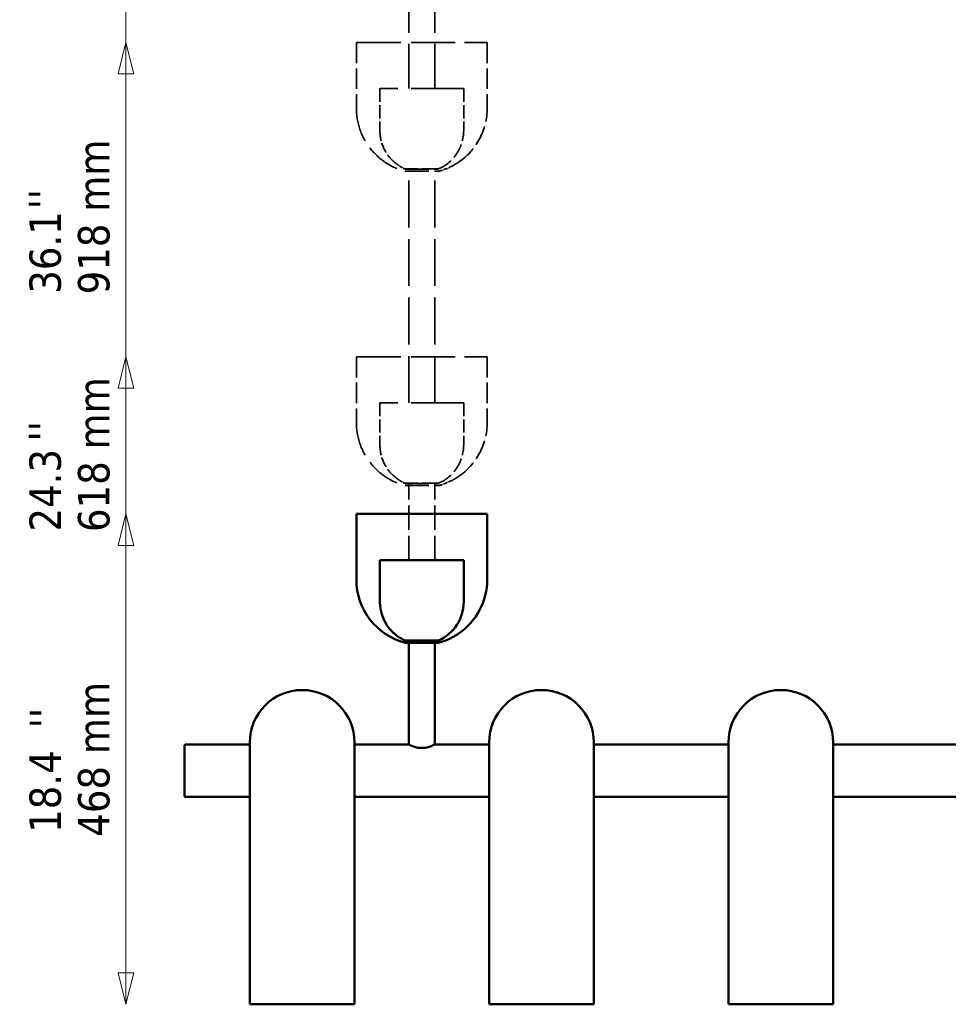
# Model space of a CAD drawing. Header units: millimetres. Extents: x 61 to 1929, y 482 to 2664.
# Tile 127 of 219: x 61 to 948, y 968 to 1908. Entities that reach past the tile are written whole.
import ezdxf

# ---------------------------------------------------------------- set-up
doc = ezdxf.new("R2010")
doc.units = ezdxf.units.MM
doc.header["$LTSCALE"] = 10
doc.linetypes.add('DASHED', pattern=[0.2068, 0.1655, -0.0413])
for name, color, linetype, lineweight in [('Symbol (ISO)', 7, 'Continuous', 25), ('Widoczne (ISO)', 7, 'Continuous', 50), ('Wymiar (ISO)', 7, 'Continuous', 25)]:
    doc.layers.add(name, color=color, linetype=linetype, lineweight=lineweight)
doc.styles.add('Tekst notatki (ISO)', font='tahoma.ttf')

msp = doc.modelspace()

# ---------------------------------------------------------------- linework, layer by layer
at = {"layer": 'Widoczne (ISO)', "linetype": 'DASHED', "lineweight": 35, "ltscale": 25.790232}
for p, q in [((432.57, 1842), (432.57, 2215.34)), ((457.57, 1842), (457.57, 2215.34))]:
    msp.add_line(p, q, dxfattribs=at)
at = {"layer": 'Widoczne (ISO)', "linetype": 'DASHED', "lineweight": 35, "ltscale": 25.388874}
for p, q in [((382.57, 1886), (507.57, 1886)), ((382.57, 1586), (507.57, 1586))]:
    msp.add_line(p, q, dxfattribs=at)
at = {"layer": 'Widoczne (ISO)', "linetype": 'DASHED', "lineweight": 35, "ltscale": 11.898498}
for p, q in [((382.57, 1886), (382.57, 1823.5)), ((507.57, 1886), (507.57, 1823.5)), ((382.57, 1586), (382.57, 1523.5)), ((507.57, 1586), (507.57, 1523.5))]:
    msp.add_line(p, q, dxfattribs=at)
at = {"layer": 'Widoczne (ISO)', "linetype": 'DASHED', "lineweight": 35, "ltscale": 24.519987}
for p, q in [((384.57, 1886), (505.57, 1886)), ((384.57, 1586), (505.57, 1586))]:
    msp.add_line(p, q, dxfattribs=at)
at = {"layer": 'Widoczne (ISO)', "linetype": 'DASHED', "lineweight": 35, "ltscale": 30.382908}
for p, q in [((485.07, 1842), (405.07, 1842)), ((485.07, 1542), (405.07, 1542))]:
    msp.add_line(p, q, dxfattribs=at)
at = {"layer": 'Widoczne (ISO)', "linetype": 'DASHED', "lineweight": 35, "ltscale": 7.615002}
for p, q in [((405.07, 1842), (405.07, 1802)), ((485.07, 1842), (485.07, 1802)), ((405.07, 1542), (405.07, 1502)), ((485.07, 1542), (485.07, 1502))]:
    msp.add_line(p, q, dxfattribs=at)
at = {"layer": 'Widoczne (ISO)', "linetype": 'DASHED', "lineweight": 35, "ltscale": 9.56932}
for p, q in [((461.07, 1765.34), (429.07, 1765.34)), ((461.07, 1465.34), (429.07, 1465.34))]:
    msp.add_line(p, q, dxfattribs=at)
at = {"layer": 'Widoczne (ISO)', "linetype": 'DASHED', "lineweight": 35, "ltscale": 13.676178}
for p, q in [((429.07, 1765.16), (461.07, 1765.16)), ((429.07, 1763.09), (461.07, 1763.09)), ((429.07, 1465.16), (461.07, 1465.16)), ((429.07, 1463.09), (461.07, 1463.09))]:
    msp.add_line(p, q, dxfattribs=at)
at = {"layer": 'Widoczne (ISO)', "linetype": 'DASHED', "lineweight": 35, "ltscale": 26.999443}
for p, q in [((432.57, 1542), (432.57, 1765.34)), ((457.57, 1542), (457.57, 1765.34))]:
    msp.add_line(p, q, dxfattribs=at)
at = {"layer": 'Widoczne (ISO)', "linetype": 'DASHED', "lineweight": 35, "ltscale": 13.962006}
for p, q in [((432.57, 1392.01), (432.57, 1465.34)), ((457.57, 1392.01), (457.57, 1465.34))]:
    msp.add_line(p, q, dxfattribs=at)
at = {"layer": 'Widoczne (ISO)'}
for p, q in [((382.57, 1436.01), (507.57, 1436.01)), ((382.57, 1436.01), (382.57, 1373.51)), ((384.57, 1436.01), (505.57, 1436.01)), ((507.57, 1436.01), (507.57, 1373.51)), ((485.07, 1392.01), (405.07, 1392.01)), ((405.07, 1392.01), (405.07, 1352.01)), ((485.07, 1392.01), (485.07, 1352.01)), ((461.07, 1315.34), (429.07, 1315.34)), ((429.07, 1315.16), (461.07, 1315.16)), ((429.07, 1313.09), (461.07, 1313.09)), ((432.57, 1315.34), (432.57, 1217.66)), ((457.57, 1315.34), (457.57, 1217.66)), ((218.47, 1215.51), (218.97, 1216.01)), ((218.47, 1166.51), (218.47, 1215.51)), ((218.97, 1216.01), (220.47, 1216.01)), ((280.77, 1216.01), (220.47, 1216.01)), ((280.77, 968.01), (280.77, 1218.01)), ((380.77, 968.01), (380.77, 1218.01)), ((432.57, 1216.01), (380.77, 1216.01)), ((432.57, 1217.66), (432.57, 1216.01)), ((457.57, 1217.66), (457.57, 1216.01)), ((509.37, 1216.01), (457.57, 1216.01)), ((509.37, 968.01), (509.37, 1218.01)), ((609.37, 968.01), (609.37, 1218.01)), ((737.97, 1216.01), (609.37, 1216.01)), ((737.97, 968.01), (737.97, 1218.01)), ((837.97, 968.01), (837.97, 1218.01)), ((966.57, 1216.01), (837.97, 1216.01)), ((218.47, 1166.51), (218.97, 1166.01)), ((218.97, 1166.01), (220.47, 1166.01)), ((280.77, 1166.01), (220.47, 1166.01)), ((509.37, 1166.01), (380.77, 1166.01)), ((737.97, 1166.01), (609.37, 1166.01)), ((966.57, 1166.01), (837.97, 1166.01)), ((280.77, 968.01), (380.77, 968.01)), ((509.37, 968.01), (609.37, 968.01)), ((737.97, 968.01), (837.97, 968.01))]:
    msp.add_line(p, q, dxfattribs=at)
at = {"layer": 'Widoczne (ISO)', "linetype": 'DASHED', "lineweight": 35, "ltscale": 19.824623}
for centre in [(445.07, 1823.5), (445.07, 1523.5)]:
    msp.add_arc(centre, 62.5, 180, 255.16715, dxfattribs=at)
at = {"layer": 'Widoczne (ISO)', "linetype": 'DASHED', "lineweight": 35, "ltscale": 11.664359}
for centre in [(445.07, 1823.5), (445.07, 1523.5)]:
    msp.add_arc(centre, 62.5, 303.83168, 0, dxfattribs=at)
at = {"layer": 'Widoczne (ISO)', "linetype": 'DASHED', "lineweight": 35, "ltscale": 5.947565}
for centre in [(445.07, 1802), (445.07, 1502)]:
    msp.add_arc(centre, 40, 180, 224.75003, dxfattribs=at)
at = {"layer": 'Widoczne (ISO)', "linetype": 'DASHED', "lineweight": 35, "ltscale": 8.827931}
for centre in [(445.07, 1802), (445.07, 1502)]:
    msp.add_arc(centre, 40, 293.57818, 0, dxfattribs=at)
at = {"layer": 'Widoczne (ISO)', "linetype": 'DASHED', "lineweight": 35, "ltscale": 1.715295}
for centre in [(445.07, 1802), (445.07, 1502)]:
    msp.add_arc(centre, 40, 233.51525, 246.42182, dxfattribs=at)
at = {"layer": 'Widoczne (ISO)', "linetype": 'DASHED', "lineweight": 35, "ltscale": 2.429679}
for centre in [(445.07, 1823.5), (445.07, 1523.5)]:
    msp.add_arc(centre, 62.5, 284.83285, 296.53306, dxfattribs=at)
at = {"layer": 'Widoczne (ISO)'}
for centre, radius, start, end in [((445.07, 1373.51), 62.5, 180, 255.16715), ((445.07, 1373.51), 62.5, 303.83168, 0), ((445.07, 1352.01), 40, 180, 224.75003), ((445.07, 1352.01), 40, 293.57818, 0), ((445.07, 1352.01), 40, 233.51525, 246.42182), ((445.07, 1373.51), 62.5, 284.83285, 296.53306), ((330.77, 1218.01), 50, 0, 180), ((559.37, 1218.01), 50, 0, 180), ((787.97, 1218.01), 50, 0, 180)]:
    msp.add_arc(centre, radius, start, end, dxfattribs=at)
at = {"layer": 'Widoczne (ISO)', "linetype": 'DASHED', "lineweight": 35, "ltscale": 0.752842}
for points in [[(416.67, 1773.84), (416.67, 1773.84), (416.72, 1773.8), (416.91, 1773.62), (417.04, 1773.49), (417.4, 1773.16), (417.68, 1772.91), (418.27, 1772.37), (418.58, 1772.1), (418.88, 1771.84)], [(416.67, 1473.84), (416.67, 1473.84), (416.72, 1473.8), (416.91, 1473.62), (417.04, 1473.49), (417.4, 1473.16), (417.68, 1472.91), (418.27, 1472.37), (418.58, 1472.1), (418.88, 1471.84)]]:
    msp.add_open_spline(points, degree=3, knots=[1.1619826, 1.1619826, 1.1619826, 1.1619826, 1.2360609, 1.2360609, 1.3101392, 1.3101392, 1.4258768, 1.4258768, 1.5416144, 1.5416144, 1.5416144, 1.5416144], dxfattribs=at)
at = {"layer": 'Widoczne (ISO)', "linetype": 'DASHED', "lineweight": 35, "ltscale": 0.775564}
for points in [[(418.88, 1771.84), (419.18, 1771.58), (419.51, 1771.3), (420.15, 1770.76), (420.45, 1770.52), (420.86, 1770.19), (421.01, 1770.07), (421.17, 1769.94), (421.22, 1769.9), (421.27, 1769.86), (421.29, 1769.84), (421.29, 1769.84)], [(418.88, 1471.84), (419.18, 1471.58), (419.51, 1471.3), (420.15, 1470.76), (420.45, 1470.52), (420.86, 1470.19), (421.01, 1470.07), (421.17, 1469.94), (421.22, 1469.9), (421.27, 1469.86), (421.29, 1469.84), (421.29, 1469.84)]]:
    msp.add_open_spline(points, degree=3, knots=[0, 0, 0, 0, 0.1205823, 0.1205823, 0.2411645, 0.2411645, 0.31617, 0.31617, 0.3536727, 0.3536727, 0.3911754, 0.3911754, 0.3911754, 0.3911754], dxfattribs=at)
at = {"layer": 'Widoczne (ISO)', "linetype": 'DASHED', "lineweight": 35, "ltscale": 3.673922}
for points in [[(476.62, 1769.59), (477.06, 1769.84), (477.53, 1770.12), (478.43, 1770.67), (478.86, 1770.94), (479.38, 1771.27), (479.55, 1771.38), (479.74, 1771.5), (479.79, 1771.53), (479.85, 1771.58), (479.87, 1771.59), (479.87, 1771.59), (479.85, 1771.58), (479.79, 1771.53), (479.74, 1771.5), (479.55, 1771.38), (479.38, 1771.27), (478.86, 1770.94), (478.43, 1770.67), (477.53, 1770.12), (477.06, 1769.84), (476.16, 1769.32), (475.65, 1769.02), (474.65, 1768.47), (474.17, 1768.21), (473.58, 1767.89), (473.38, 1767.79), (473.16, 1767.67), (473.1, 1767.64), (473.02, 1767.6), (472.99, 1767.59), (472.99, 1767.59), (473.02, 1767.6), (473.1, 1767.64), (473.16, 1767.67), (473.38, 1767.79), (473.58, 1767.89), (474.17, 1768.21), (474.65, 1768.47), (475.65, 1769.02), (476.16, 1769.32), (476.62, 1769.59)], [(476.62, 1469.59), (477.06, 1469.84), (477.53, 1470.12), (478.43, 1470.67), (478.86, 1470.94), (479.38, 1471.27), (479.55, 1471.38), (479.74, 1471.5), (479.79, 1471.53), (479.85, 1471.58), (479.87, 1471.59), (479.87, 1471.59), (479.85, 1471.58), (479.79, 1471.53), (479.74, 1471.5), (479.55, 1471.38), (479.38, 1471.27), (478.86, 1470.94), (478.43, 1470.67), (477.53, 1470.12), (477.06, 1469.84), (476.16, 1469.32), (475.65, 1469.02), (474.65, 1468.47), (474.17, 1468.21), (473.58, 1467.89), (473.38, 1467.79), (473.16, 1467.67), (473.1, 1467.64), (473.02, 1467.6), (472.99, 1467.59), (472.99, 1467.59), (473.02, 1467.6), (473.1, 1467.64), (473.16, 1467.67), (473.38, 1467.79), (473.58, 1467.89), (474.17, 1468.21), (474.65, 1468.47), (475.65, 1469.02), (476.16, 1469.32), (476.62, 1469.59)]]:
    msp.add_open_spline(points, degree=3, knots=[0, 0, 0, 0, 0.151123, 0.151123, 0.302246, 0.302246, 0.376402, 0.376402, 0.41348, 0.41348, 0.450558, 0.450558, 0.487636, 0.487636, 0.524715, 0.524715, 0.598871, 0.598871, 0.749994, 0.749994, 0.901117, 0.901117, 1.062833, 1.062833, 1.22455, 1.22455, 1.301202, 1.301202, 1.339528, 1.339528, 1.377854, 1.377854, 1.416181, 1.416181, 1.454507, 1.454507, 1.531159, 1.531159, 1.692876, 1.692876, 1.854592, 1.854592, 1.854592, 1.854592], dxfattribs=at)
at = {"layer": 'Widoczne (ISO)'}
for points, knots in [([(416.67, 1323.84), (416.67, 1323.84), (416.72, 1323.8), (416.91, 1323.62), (417.04, 1323.5), (417.4, 1323.16), (417.68, 1322.91), (418.27, 1322.38), (418.58, 1322.1), (418.88, 1321.84)], [1.1619826, 1.1619826, 1.1619826, 1.1619826, 1.2360609, 1.2360609, 1.3101392, 1.3101392, 1.4258768, 1.4258768, 1.5416144, 1.5416144, 1.5416144, 1.5416144]), ([(418.88, 1321.84), (419.18, 1321.58), (419.51, 1321.3), (420.15, 1320.77), (420.45, 1320.52), (420.86, 1320.19), (421.01, 1320.07), (421.17, 1319.94), (421.22, 1319.9), (421.27, 1319.86), (421.29, 1319.84), (421.29, 1319.84)], [0, 0, 0, 0, 0.1205823, 0.1205823, 0.2411645, 0.2411645, 0.31617, 0.31617, 0.3536727, 0.3536727, 0.3911754, 0.3911754, 0.3911754, 0.3911754]), ([(476.62, 1319.59), (477.06, 1319.84), (477.53, 1320.12), (478.43, 1320.67), (478.86, 1320.94), (479.38, 1321.27), (479.55, 1321.38), (479.74, 1321.5), (479.79, 1321.53), (479.85, 1321.58), (479.87, 1321.59), (479.87, 1321.59), (479.85, 1321.58), (479.79, 1321.53), (479.74, 1321.5), (479.55, 1321.38), (479.38, 1321.27), (478.86, 1320.94), (478.43, 1320.67), (477.53, 1320.12), (477.06, 1319.84), (476.16, 1319.32), (475.65, 1319.02), (474.65, 1318.47), (474.17, 1318.21), (473.58, 1317.89), (473.38, 1317.79), (473.16, 1317.68), (473.1, 1317.64), (473.02, 1317.6), (472.99, 1317.59), (472.99, 1317.59), (473.02, 1317.6), (473.1, 1317.64), (473.16, 1317.68), (473.38, 1317.79), (473.58, 1317.89), (474.17, 1318.21), (474.65, 1318.47), (475.65, 1319.02), (476.16, 1319.32), (476.62, 1319.59)], [0, 0, 0, 0, 0.151123, 0.151123, 0.302246, 0.302246, 0.376402, 0.376402, 0.41348, 0.41348, 0.450558, 0.450558, 0.487636, 0.487636, 0.524715, 0.524715, 0.598871, 0.598871, 0.749994, 0.749994, 0.901117, 0.901117, 1.062833, 1.062833, 1.22455, 1.22455, 1.301202, 1.301202, 1.339528, 1.339528, 1.377854, 1.377854, 1.416181, 1.416181, 1.454507, 1.454507, 1.531159, 1.531159, 1.692876, 1.692876, 1.854592, 1.854592, 1.854592, 1.854592]), ([(432.57, 1216.01), (432.57, 1216.01), (432.65, 1215.97), (432.98, 1215.81), (433.22, 1215.69), (434.18, 1215.23), (435.14, 1214.8), (437.33, 1213.98), (438.72, 1213.52), (441.02, 1213.02), (441.82, 1212.88), (443.45, 1212.7), (444.27, 1212.66), (445.07, 1212.66)], [5.765858, 5.765858, 5.765858, 5.765858, 6.005774, 6.005774, 6.245691, 6.245691, 6.725523, 6.725523, 7.206667, 7.206667, 7.447239, 7.447239, 7.687811, 7.687811, 7.687811, 7.687811]), ([(445.07, 1212.66), (445.88, 1212.66), (446.7, 1212.7), (448.33, 1212.88), (449.13, 1213.02), (451.43, 1213.52), (452.82, 1213.98), (455.01, 1214.8), (455.96, 1215.23), (456.93, 1215.69), (457.17, 1215.81), (457.5, 1215.97), (457.57, 1216.01), (457.57, 1216.01)], [0, 0, 0, 0, 0.240572, 0.240572, 0.481144, 0.481144, 0.962288, 0.962288, 1.44212, 1.44212, 1.682037, 1.682037, 1.921953, 1.921953, 1.921953, 1.921953])]:
    msp.add_open_spline(points, degree=3, knots=knots, dxfattribs=at)
at = {"layer": 'Wymiar (ISO)', "lineweight": 18}
for p, q in [((162.57, 998.01), (162.57, 2306)), ((162.57, 1886), (155.07, 1856)), ((162.57, 1856), (162.57, 1886)), ((170.07, 1856), (162.57, 1886)), ((155.07, 1856), (170.07, 1856)), ((162.57, 998.01), (162.57, 1856)), ((162.57, 1586), (155.07, 1556)), ((162.57, 1556), (162.57, 1586)), ((170.07, 1556), (162.57, 1586)), ((155.07, 1556), (170.07, 1556)), ((162.57, 998.01), (162.57, 1556)), ((162.57, 1436.01), (155.07, 1406.01)), ((162.57, 1406.01), (162.57, 1436.01)), ((170.07, 1406.01), (162.57, 1436.01)), ((155.07, 1406.01), (170.07, 1406.01)), ((162.57, 998.01), (162.57, 1406.01)), ((155.07, 998.01), (162.57, 968.01)), ((170.07, 998.01), (155.07, 998.01)), ((155.07, 998.01), (162.57, 968.01)), ((170.07, 998.01), (155.07, 998.01)), ((155.07, 998.01), (162.57, 968.01)), ((170.07, 998.01), (155.07, 998.01)), ((155.07, 998.01), (162.57, 968.01)), ((170.07, 998.01), (155.07, 998.01)), ((162.57, 998.01), (162.57, 968.01)), ((162.57, 968.01), (170.07, 998.01)), ((162.57, 998.01), (162.57, 968.01)), ((162.57, 968.01), (170.07, 998.01)), ((162.57, 998.01), (162.57, 968.01)), ((162.57, 968.01), (170.07, 998.01)), ((162.57, 998.01), (162.57, 968.01)), ((162.57, 968.01), (170.07, 998.01))]:
    msp.add_line(p, q, dxfattribs=at)
at = {"layer": 'Wymiar (ISO)', "lineweight": 18, "flags": 128}
for points in [[(170.07, 1856), (162.57, 1886), (155.07, 1856), (170.07, 1856)], [(170.07, 1556), (162.57, 1586), (155.07, 1556), (170.07, 1556)], [(170.07, 1406.01), (162.57, 1436.01), (155.07, 1406.01), (170.07, 1406.01)], [(155.07, 998.01), (162.57, 968.01), (170.07, 998.01), (155.07, 998.01)], [(155.07, 998.01), (162.57, 968.01), (170.07, 998.01), (155.07, 998.01)], [(155.07, 998.01), (162.57, 968.01), (170.07, 998.01), (155.07, 998.01)], [(155.07, 998.01), (162.57, 968.01), (170.07, 998.01), (155.07, 998.01)]]:
    msp.add_lwpolyline(points, dxfattribs=at)
at = {"layer": 'Wymiar (ISO)'}
for points in [[(170.07, 1856), (162.57, 1886), (155.07, 1856), (170.07, 1856)], [(170.07, 1556), (162.57, 1586), (155.07, 1556), (170.07, 1556)], [(170.07, 1406.01), (162.57, 1436.01), (155.07, 1406.01), (170.07, 1406.01)], [(155.07, 998.01), (162.57, 968.01), (170.07, 998.01), (155.07, 998.01)], [(155.07, 998.01), (162.57, 968.01), (170.07, 998.01), (155.07, 998.01)], [(155.07, 998.01), (162.57, 968.01), (170.07, 998.01), (155.07, 998.01)], [(155.07, 998.01), (162.57, 968.01), (170.07, 998.01), (155.07, 998.01)]]:
    msp.add_solid(points, dxfattribs=at)

# ---------------------------------------------------------------- texts
at = {"layer": 'Symbol (ISO)', "char_height": 30, "attachment_point": 1, "rotation": 90, "style": 'Tekst notatki (ISO)'}
for insert in [(69.54, 1726.79), (69.56, 1505.28), (70.56, 1231.48)]:
    msp.add_mtext("\\fTahoma|b0|i0;''", dxfattribs=dict(at, insert=insert))
at = {"layer": 'Wymiar (ISO)', "char_height": 30, "attachment_point": 7, "rotation": 90, "style": 'Tekst notatki (ISO)'}
for s, insert in [('918 mm', (147.33, 1645.66)), ('36.1', (100.97, 1646.23)), ('618 mm', (147.33, 1418.8)), ('24.3', (100.97, 1419.28)), ('468 mm', (147.33, 1127.94)), ('18.4', (100.97, 1131.64))]:
    msp.add_mtext(s, dxfattribs=dict(at, insert=insert))

doc.saveas('drawing.dxf')
